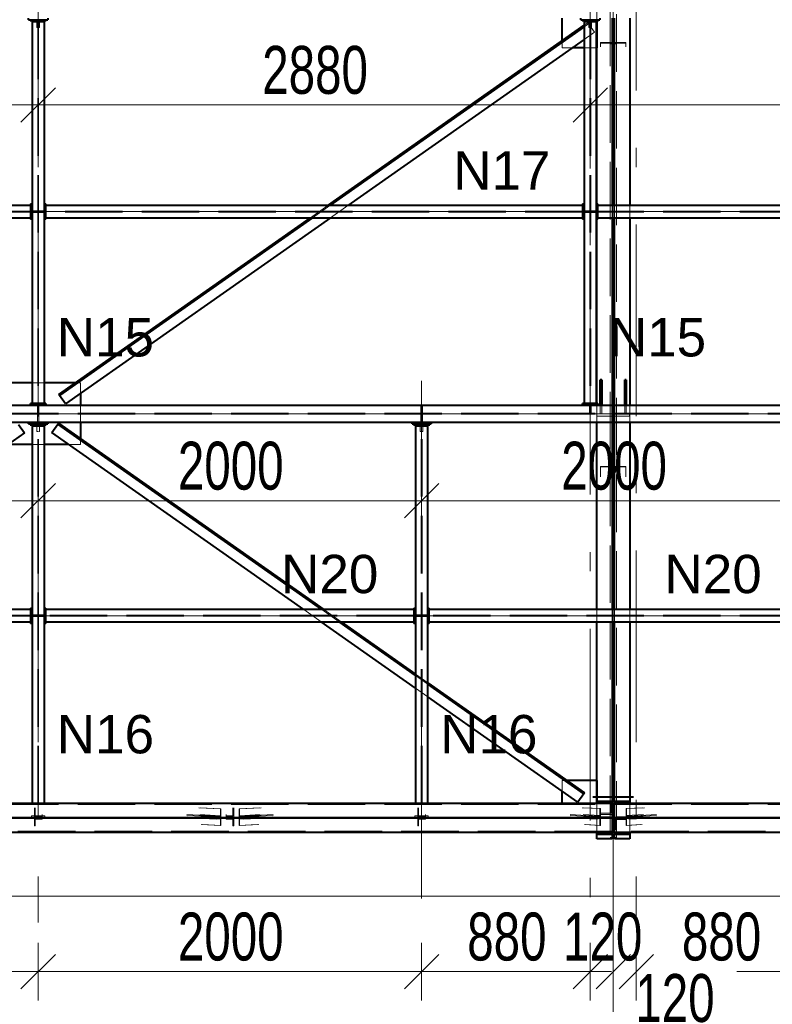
# Model space of a CAD drawing. Header units: metres. Extents: x 217 to 322, y -6 to 53.
# Tile 20 of 39: x 243 to 247, y 38 to 43. Entities that reach past the tile are written whole.
import ezdxf

# ---------------------------------------------------------------- set-up
doc = ezdxf.new("R2010")
doc.units = ezdxf.units.M
for name, pattern in [('__RA_15', [1.7, 1, -0.3, 0.1, -0.3]), ('__RA_2', [0.4, 0.3, -0.1]), ('__RA_4', [0.6, 0.3, -0.1, 0, -0.1, 0, -0.1])]:
    doc.linetypes.add(name, pattern=pattern)
for name, color, linetype, lineweight in [('OSY', 204, '__RA_15', 13), ('POPIS', 7, 'Continuous', 13), ('Standard', 7, 'Continuous', 40), ('VYZTUZ', 11, 'Continuous', 50)]:
    doc.layers.add(name, color=color, linetype=linetype, lineweight=lineweight)
doc.styles.add('ARIAL', font='ARIAL.TTF')

msp = doc.modelspace()

# ---------------------------------------------------------------- linework, layer by layer
at = {"layer": 'OSY', "color": 204, "linetype": 'Continuous', "lineweight": 13}
for p, q in [((246.0971, 36.1652), (246.0971, 47.9132)), ((227.8694, 42.0713), (266.4974, 42.0713)), ((223.0094, 41.0174), (268.4574, 41.0174)), ((227.8694, 39.9636), (266.4974, 39.9636)), ((223.0094, 38.9097), (268.4574, 38.9097))]:
    msp.add_line(p, q, dxfattribs=at)
at = {"layer": 'OSY', "color": 204, "linetype": '__RA_15', "lineweight": 13}
for p, q in [((243.0971, 45.4037), (243.0971, 38.3637)), ((246.2171, 45.4037), (246.2171, 38.3637)), ((245.9771, 43.296), (245.9771, 38.4059)), ((245.0971, 41.1883), (245.0971, 38.3637))]:
    msp.add_line(p, q, dxfattribs=at)
at = {"layer": 'Standard', "color": 136, "linetype": '__RA_2', "lineweight": 18}
for p, q in [((246.0811, 46.7305), (246.0811, 38.8002)), ((246.1131, 38.8002), (246.1131, 46.7305)), ((246.0111, 43.0671), (246.0111, 43.1123)), ((246.0111, 43.1123), (246.0111, 43.0721)), ((243.0899, 43.0621), (243.0899, 43.0321)), ((243.0899, 43.0321), (243.0949, 43.0321)), ((243.0949, 43.0621), (243.0949, 41.0704)), ((243.0993, 43.0621), (243.0993, 41.0704)), ((243.0993, 43.0321), (243.1043, 43.0321)), ((243.1043, 43.0321), (243.1043, 43.0621)), ((245.9451, 43.0428), (245.9645, 43.0564)), ((245.9679, 43.0514), (245.9451, 43.0354)), ((245.9645, 43.0564), (245.9679, 43.0514)), ((245.9679, 43.0514), (245.999, 43.0073)), ((245.9699, 43.0621), (245.9699, 43.0321)), ((245.9699, 43.0321), (245.9749, 43.0321)), ((245.9749, 43.0621), (245.9749, 41.0704)), ((245.9793, 43.0621), (245.9793, 41.0704)), ((245.9793, 43.0321), (245.9843, 43.0321)), ((245.9843, 43.0321), (245.9843, 43.0621)), ((246.0111, 43.0721), (246.0111, 43.0671)), ((245.999, 43.0073), (245.9451, 42.9694)), ((245.8311, 42.9553), (245.8311, 42.9627)), ((245.8311, 42.9251), (245.8311, 42.9553)), ((246.0851, 42.9532), (246.0311, 42.9532)), ((246.0311, 42.9532), (246.0311, 42.9505)), ((246.0311, 42.9505), (246.0311, 42.9309)), ((246.0311, 42.9505), (246.0911, 42.9505)), ((246.0851, 42.9555), (246.0851, 42.9532)), ((246.0851, 42.9442), (246.0851, 42.9532)), ((246.1031, 42.9505), (246.1631, 42.9505)), ((246.1091, 42.9532), (246.1091, 42.9555)), ((246.1631, 42.9532), (246.1091, 42.9532)), ((246.1091, 42.9532), (246.1091, 42.9442)), ((246.1631, 42.9505), (246.1631, 42.9532)), ((246.1631, 42.9309), (246.1631, 42.9505)), ((245.882, 42.9251), (245.8311, 42.9251)), ((246.0091, 42.9251), (245.9451, 42.9251)), ((246.0111, 42.0313), (246.0111, 42.1113)), ((243.0571, 42.0735), (240.0171, 42.0735)), ((243.0571, 42.0691), (240.0171, 42.0691)), ((243.0651, 42.0753), (243.0849, 42.0753)), ((243.0849, 42.0673), (243.0651, 42.0673)), ((243.0949, 42.0753), (243.0849, 42.0753)), ((243.0849, 42.0753), (243.0849, 42.0673)), ((243.0849, 42.0673), (243.0949, 42.0673)), ((243.1093, 42.0753), (243.0993, 42.0753)), ((243.0993, 42.0673), (243.1093, 42.0673)), ((243.1093, 42.0673), (243.1093, 42.0753)), ((243.1093, 42.0753), (243.1291, 42.0753)), ((243.1291, 42.0673), (243.1093, 42.0673)), ((245.9371, 42.0735), (243.1371, 42.0735)), ((245.9371, 42.0691), (243.1371, 42.0691)), ((244.5168, 42.0393), (244.6079, 42.1033)), ((244.6183, 42.1033), (244.5272, 42.0393)), ((244.7123, 42.1033), (244.6212, 42.0393)), ((245.9451, 42.0753), (245.9649, 42.0753)), ((245.9649, 42.0673), (245.9451, 42.0673)), ((245.9749, 42.0753), (245.9649, 42.0753)), ((245.9649, 42.0753), (245.9649, 42.0673)), ((245.9649, 42.0673), (245.9749, 42.0673)), ((245.9893, 42.0753), (245.9793, 42.0753)), ((245.9793, 42.0673), (245.9893, 42.0673)), ((245.9893, 42.0673), (245.9893, 42.0753)), ((245.9893, 42.0753), (246.0091, 42.0753)), ((246.0091, 42.0673), (245.9893, 42.0673)), ((249.0571, 42.0735), (246.0171, 42.0735)), ((249.0571, 42.0691), (246.0171, 42.0691)), ((246.0911, 42.1033), (246.0911, 42.0393)), ((246.1031, 42.0393), (246.1031, 42.1033)), ((246.1831, 42.1033), (246.1831, 42.0393)), ((243.1291, 41.1774), (243.0651, 41.1774)), ((243.3005, 41.1774), (243.2901, 41.1774)), ((243.3171, 41.1774), (243.3005, 41.1774)), ((243.3171, 41.1774), (243.3171, 41.1231)), ((246.0291, 41.0806), (246.0371, 41.0806)), ((246.1571, 41.0806), (246.1651, 41.0806)), ((243.0931, 41.0302), (243.0931, 41.0624)), ((243.1011, 41.0302), (243.0931, 41.0302)), ((243.0931, 41.0302), (243.0931, 41.0202)), ((243.1011, 41.0624), (243.1011, 41.0302)), ((243.1011, 41.0202), (243.1011, 41.0302)), ((243.3171, 41.0624), (243.3171, 40.9724)), ((245.0931, 41.0302), (245.0931, 41.0624)), ((245.1011, 41.0302), (245.0931, 41.0302)), ((245.0931, 41.0302), (245.0931, 41.0202)), ((245.1011, 41.0624), (245.1011, 41.0302)), ((245.1011, 41.0202), (245.1011, 41.0302)), ((245.9731, 41.0302), (245.9731, 41.0624)), ((245.9811, 41.0302), (245.9731, 41.0302)), ((245.9731, 41.0302), (245.9731, 41.0202)), ((245.9811, 41.0624), (245.9811, 41.0302)), ((245.9811, 41.0202), (245.9811, 41.0302)), ((246.0111, 41.0624), (246.0111, 41.0704)), ((246.0111, 41.0146), (246.0111, 41.0624)), ((246.0291, 41.0202), (246.0291, 41.0624)), ((246.0371, 41.0624), (246.0371, 41.0202)), ((246.1571, 41.0202), (246.1571, 41.0624)), ((246.1651, 41.0624), (246.1651, 41.0202)), ((246.1831, 41.0624), (246.1831, 40.9724)), ((240.1031, 41.0202), (246.0911, 41.0202)), ((240.1031, 41.0146), (246.0911, 41.0146)), ((243.0931, 41.0146), (243.0931, 41.0046)), ((243.0931, 41.0046), (243.1011, 41.0046)), ((243.0931, 40.9724), (243.0931, 41.0046)), ((243.1011, 41.0046), (243.1011, 41.0146)), ((243.1011, 41.0046), (243.1011, 40.9724)), ((245.0931, 41.0146), (245.0931, 41.0046)), ((245.0931, 41.0046), (245.1011, 41.0046)), ((245.0931, 40.9724), (245.0931, 41.0046)), ((245.1011, 41.0046), (245.1011, 41.0146)), ((245.1011, 41.0046), (245.1011, 40.9724)), ((246.0111, 41.0046), (246.0111, 41.0146)), ((246.0111, 40.9724), (246.0111, 41.0046)), ((246.0111, 41.0046), (246.0911, 41.0046)), ((246.1031, 41.0202), (252.0911, 41.0202)), ((246.1031, 41.0146), (252.0911, 41.0146)), ((246.1031, 41.0046), (246.1811, 41.0046)), ((246.1811, 41.0146), (246.1811, 41.0046)), ((243.0899, 40.9544), (243.0899, 40.9244)), ((243.0949, 38.9847), (243.0949, 40.9544)), ((243.0993, 38.9847), (243.0993, 40.9544)), ((243.1043, 40.9244), (243.1043, 40.9544)), ((245.0899, 40.9544), (245.0899, 40.9244)), ((245.0949, 38.9847), (245.0949, 40.9544)), ((245.0993, 38.9847), (245.0993, 40.9544)), ((245.1043, 40.9244), (245.1043, 40.9544)), ((243.0899, 40.9244), (243.0949, 40.9244)), ((243.0993, 40.9244), (243.1043, 40.9244)), ((243.3171, 40.8873), (243.3171, 40.88)), ((243.3171, 40.88), (243.3171, 40.8574)), ((245.0899, 40.9244), (245.0949, 40.9244)), ((245.0993, 40.9244), (245.1043, 40.9244)), ((243.1291, 40.8574), (243.0651, 40.8574)), ((243.3171, 40.8574), (243.2553, 40.8574)), ((246.0851, 40.7416), (246.0311, 40.7416)), ((246.0311, 40.7416), (246.0311, 40.7399)), ((246.0311, 40.7399), (246.0311, 40.6888)), ((246.0311, 40.7399), (246.0911, 40.7399)), ((246.0851, 40.7442), (246.0851, 40.7416)), ((246.0851, 40.7103), (246.0851, 40.7416)), ((246.1031, 40.7399), (246.1631, 40.7399)), ((246.1091, 40.7416), (246.1091, 40.7442)), ((246.1631, 40.7416), (246.1091, 40.7416)), ((246.1091, 40.7416), (246.1091, 40.7103)), ((246.1631, 40.7399), (246.1631, 40.7416)), ((246.1631, 40.6888), (246.1631, 40.7399)), ((243.0571, 39.9658), (241.1371, 39.9658)), ((243.0571, 39.9614), (241.1371, 39.9614)), ((243.0651, 39.9676), (243.0849, 39.9676)), ((243.0849, 39.9596), (243.0651, 39.9596)), ((243.0949, 39.9676), (243.0849, 39.9676)), ((243.0849, 39.9676), (243.0849, 39.9596)), ((243.0849, 39.9596), (243.0949, 39.9596)), ((243.1093, 39.9676), (243.0993, 39.9676)), ((243.0993, 39.9596), (243.1093, 39.9596)), ((243.1093, 39.9596), (243.1093, 39.9676)), ((243.1093, 39.9676), (243.1291, 39.9676)), ((243.1291, 39.9596), (243.1093, 39.9596)), ((245.0571, 39.9658), (243.1371, 39.9658)), ((245.0571, 39.9614), (243.1371, 39.9614)), ((244.5731, 39.9316), (244.482, 39.9956)), ((244.667, 39.9316), (244.5759, 39.9956)), ((244.5864, 39.9956), (244.6775, 39.9316)), ((245.0651, 39.9676), (245.0849, 39.9676)), ((245.0849, 39.9596), (245.0651, 39.9596)), ((245.0949, 39.9676), (245.0849, 39.9676)), ((245.0849, 39.9676), (245.0849, 39.9596)), ((245.0849, 39.9596), (245.0949, 39.9596)), ((245.1093, 39.9676), (245.0993, 39.9676)), ((245.0993, 39.9596), (245.1093, 39.9596)), ((245.1093, 39.9596), (245.1093, 39.9676)), ((245.1093, 39.9676), (245.1291, 39.9676)), ((245.1291, 39.9596), (245.1093, 39.9596)), ((247.0571, 39.9658), (245.1371, 39.9658)), ((247.0571, 39.9614), (245.1371, 39.9614)), ((246.0111, 39.9316), (246.0111, 39.9956)), ((246.0911, 39.9956), (246.0911, 39.9316)), ((246.1031, 39.9316), (246.1031, 39.9956)), ((246.1831, 39.9956), (246.1831, 39.9316)), ((245.0651, 39.6592), (245.1291, 39.6142)), ((245.1291, 39.6069), (245.0651, 39.6519)), ((245.1291, 39.5409), (245.0651, 39.5859)), ((245.8439, 39.1047), (245.8311, 39.1047)), ((245.8311, 39.0477), (245.8311, 39.1047)), ((245.8544, 39.1047), (245.8439, 39.1047)), ((240.1031, 38.9787), (246.0911, 38.9787)), ((243.0949, 38.9847), (243.0651, 38.9847)), ((243.1291, 38.9847), (243.0993, 38.9847)), ((245.0949, 38.9847), (245.0651, 38.9847)), ((245.1291, 38.9847), (245.0993, 38.9847)), ((246.0111, 38.8347), (246.0111, 38.9847)), ((246.0851, 38.9886), (246.0851, 38.987)), ((246.0851, 38.987), (246.0851, 38.9332)), ((246.0911, 38.987), (246.0851, 38.987)), ((246.0911, 38.9947), (246.0911, 38.9847)), ((246.1031, 38.9847), (246.1031, 38.9947)), ((246.1031, 38.9787), (252.0911, 38.9787)), ((246.1831, 38.9847), (246.1831, 38.8347)), ((243.0771, 38.9553), (243.0771, 38.9625)), ((243.0771, 38.9553), (243.0771, 38.9154)), ((243.0811, 38.9553), (243.0771, 38.9553)), ((243.0811, 38.9553), (243.0811, 38.9625)), ((243.0811, 38.9194), (243.0811, 38.9553)), ((243.1171, 38.9194), (243.1171, 38.9263)), ((243.8716, 38.9263), (244.0284, 38.918)), ((243.935, 38.9625), (244.0474, 38.9565)), ((243.94, 38.9263), (244.0474, 38.9207)), ((243.9426, 38.9625), (244.0495, 38.9568)), ((244.0495, 38.9568), (244.0474, 38.9565)), ((244.0474, 38.9565), (244.0474, 38.9207)), ((244.0495, 38.917), (244.0495, 38.9568)), ((244.0771, 38.9263), (244.0771, 38.9194)), ((244.1131, 38.9625), (244.1131, 38.9553)), ((244.1131, 38.9553), (244.1131, 38.9194)), ((244.1171, 38.9553), (244.1131, 38.9553)), ((244.1171, 38.9625), (244.1171, 38.9553)), ((244.1171, 38.9154), (244.1171, 38.9553)), ((244.1448, 38.9568), (244.2517, 38.9625)), ((244.1448, 38.9568), (244.1448, 38.917)), ((244.1469, 38.9565), (244.1448, 38.9568)), ((244.1469, 38.9565), (244.2593, 38.9625)), ((244.1469, 38.9207), (244.1469, 38.9565)), ((244.1469, 38.9207), (244.2543, 38.9263)), ((244.1658, 38.918), (244.3226, 38.9263)), ((245.0771, 38.9553), (245.0771, 38.9625)), ((245.0771, 38.9553), (245.0771, 38.9154)), ((245.0811, 38.9553), (245.0771, 38.9553)), ((245.0811, 38.9553), (245.0811, 38.9625)), ((245.0811, 38.9194), (245.0811, 38.9553)), ((245.1171, 38.9194), (245.1171, 38.9263)), ((245.8716, 38.9263), (246.0087, 38.9191)), ((245.935, 38.9625), (246.0277, 38.9576)), ((245.94, 38.9263), (246.0277, 38.9217)), ((245.9426, 38.9625), (246.0298, 38.9578)), ((246.0298, 38.9578), (246.0277, 38.9576)), ((246.0277, 38.9576), (246.0277, 38.9217)), ((246.0298, 38.918), (246.0298, 38.9578)), ((246.0311, 38.9344), (246.0311, 38.9332)), ((246.0851, 38.9332), (246.0311, 38.9332)), ((246.0311, 38.9332), (246.0311, 38.9272)), ((246.0311, 38.9272), (246.0911, 38.9272)), ((246.1644, 38.9578), (246.2517, 38.9625)), ((246.1644, 38.9578), (246.1644, 38.918)), ((246.1666, 38.9576), (246.1644, 38.9578)), ((246.1666, 38.9576), (246.2593, 38.9625)), ((246.1666, 38.9217), (246.1666, 38.9576)), ((246.1666, 38.9217), (246.2543, 38.9263)), ((246.1855, 38.9191), (246.3226, 38.9263)), ((240.1031, 38.9097), (246.0911, 38.9097)), ((246.0911, 38.9097), (240.1031, 38.9097)), ((243.0621, 38.9138), (243.0621, 38.9198)), ((243.1321, 38.9198), (243.0621, 38.9198)), ((243.1321, 38.9138), (243.0621, 38.9138)), ((243.0621, 38.9138), (243.0621, 38.9058)), ((243.0621, 38.9118), (243.1321, 38.9118)), ((243.0621, 38.9058), (243.1321, 38.9058)), ((243.0771, 38.9154), (243.1171, 38.9154)), ((243.0771, 38.9143), (243.0771, 38.9074)), ((243.0771, 38.9074), (243.0771, 38.8676)), ((243.1171, 38.9074), (243.0771, 38.9074)), ((243.1171, 38.9194), (243.0811, 38.9194)), ((243.0811, 38.9103), (243.0811, 38.9034)), ((243.0811, 38.8676), (243.0811, 38.9034)), ((243.0811, 38.9034), (243.1171, 38.9034)), ((243.1171, 38.9154), (243.1171, 38.9194)), ((243.1171, 38.9074), (243.1171, 38.9143)), ((243.1171, 38.9034), (243.1171, 38.9074)), ((243.1321, 38.9198), (243.1321, 38.9138)), ((243.1321, 38.9138), (243.1321, 38.9058)), ((244.0284, 38.9141), (243.8722, 38.9223)), ((243.8733, 38.9143), (244.0284, 38.9061)), ((244.0284, 38.9021), (243.8739, 38.9103)), ((244.0474, 38.9047), (243.9422, 38.9103)), ((243.9471, 38.9138), (243.9471, 38.9223)), ((243.9471, 38.9058), (243.9471, 38.9138)), ((244.2471, 38.9138), (243.9471, 38.9138)), ((243.9471, 38.9058), (244.2471, 38.9058)), ((244.0474, 38.8688), (243.9472, 38.8741)), ((243.9481, 38.9223), (244.0495, 38.917)), ((244.0495, 38.909), (243.9492, 38.9143)), ((244.0495, 38.8691), (243.9547, 38.8741)), ((244.0474, 38.9207), (244.0284, 38.918)), ((244.0284, 38.918), (244.0284, 38.9141)), ((244.0284, 38.9141), (244.0495, 38.917)), ((244.0495, 38.909), (244.0284, 38.9061)), ((244.0284, 38.9061), (244.0284, 38.9021)), ((244.0284, 38.9021), (244.0474, 38.9047)), ((244.0474, 38.9047), (244.0474, 38.8688)), ((244.0495, 38.8691), (244.0495, 38.909)), ((244.1131, 38.9194), (244.0771, 38.9194)), ((244.0771, 38.9194), (244.0771, 38.9154)), ((244.0771, 38.9154), (244.1171, 38.9154)), ((244.0771, 38.9143), (244.0771, 38.9074)), ((244.1171, 38.9074), (244.0771, 38.9074)), ((244.0771, 38.9074), (244.0771, 38.9034)), ((244.0771, 38.9034), (244.1131, 38.9034)), ((244.1131, 38.9034), (244.1131, 38.9103)), ((244.1131, 38.9034), (244.1131, 38.8676)), ((244.1171, 38.9074), (244.1171, 38.9143)), ((244.1171, 38.8676), (244.1171, 38.9074)), ((244.1448, 38.917), (244.2462, 38.9223)), ((244.1448, 38.917), (244.1658, 38.9141)), ((244.2451, 38.9143), (244.1448, 38.909)), ((244.1448, 38.909), (244.1448, 38.8691)), ((244.1658, 38.9061), (244.1448, 38.909)), ((244.2395, 38.8741), (244.1448, 38.8691)), ((244.1658, 38.918), (244.1469, 38.9207)), ((244.2521, 38.9103), (244.1469, 38.9047)), ((244.1469, 38.8688), (244.1469, 38.9047)), ((244.1469, 38.9047), (244.1658, 38.9021)), ((244.2471, 38.8741), (244.1469, 38.8688)), ((244.3221, 38.9223), (244.1658, 38.9141)), ((244.1658, 38.9141), (244.1658, 38.918)), ((244.1658, 38.9061), (244.321, 38.9143)), ((244.3204, 38.9103), (244.1658, 38.9021)), ((244.1658, 38.9021), (244.1658, 38.9061)), ((244.2471, 38.9223), (244.2471, 38.9138)), ((244.2471, 38.9058), (244.2471, 38.9138)), ((245.0621, 38.9138), (245.0621, 38.9198)), ((245.1321, 38.9198), (245.0621, 38.9198)), ((245.1321, 38.9138), (245.0621, 38.9138)), ((245.0621, 38.9138), (245.0621, 38.9058)), ((245.0621, 38.9118), (245.1321, 38.9118)), ((245.0621, 38.9058), (245.1321, 38.9058)), ((245.0771, 38.9154), (245.1171, 38.9154)), ((245.0771, 38.9143), (245.0771, 38.9074)), ((245.0771, 38.9074), (245.0771, 38.8676)), ((245.1171, 38.9074), (245.0771, 38.9074)), ((245.1171, 38.9194), (245.0811, 38.9194)), ((245.0811, 38.9103), (245.0811, 38.9034)), ((245.0811, 38.8676), (245.0811, 38.9034)), ((245.0811, 38.9034), (245.1171, 38.9034)), ((245.1171, 38.9154), (245.1171, 38.9194)), ((245.1171, 38.9074), (245.1171, 38.9143)), ((245.1171, 38.9034), (245.1171, 38.9074)), ((245.1321, 38.9198), (245.1321, 38.9138)), ((245.1321, 38.9138), (245.1321, 38.9058)), ((246.0087, 38.9151), (245.8722, 38.9223)), ((245.8733, 38.9143), (246.0087, 38.9071)), ((246.0087, 38.9031), (245.8739, 38.9103)), ((246.0277, 38.9057), (245.9422, 38.9103)), ((245.9471, 38.9146), (245.9471, 38.9223)), ((245.9471, 38.9146), (245.9471, 38.9067)), ((246.0811, 38.9146), (245.9471, 38.9146)), ((245.9471, 38.9067), (246.0811, 38.9067)), ((246.0277, 38.8699), (245.9472, 38.8741)), ((245.9481, 38.9223), (246.0298, 38.918)), ((246.0298, 38.91), (245.9492, 38.9143)), ((246.0298, 38.8702), (245.9547, 38.8741)), ((246.0277, 38.9217), (246.0087, 38.9191)), ((246.0087, 38.9191), (246.0087, 38.9151)), ((246.0087, 38.9151), (246.0298, 38.918)), ((246.0298, 38.91), (246.0087, 38.9071)), ((246.0087, 38.9071), (246.0087, 38.9031)), ((246.0087, 38.9031), (246.0277, 38.9057)), ((246.0277, 38.9057), (246.0277, 38.8699)), ((246.0298, 38.8702), (246.0298, 38.91)), ((252.0911, 38.9097), (246.1031, 38.9097)), ((246.1031, 38.9097), (252.0911, 38.9097)), ((246.1631, 38.9073), (246.1031, 38.9073)), ((246.1091, 38.9023), (246.1091, 38.9013)), ((246.1091, 38.8475), (246.1091, 38.9013)), ((246.1091, 38.9013), (246.1631, 38.9013)), ((246.2471, 38.9146), (246.1131, 38.9146)), ((246.1131, 38.9067), (246.2471, 38.9067)), ((246.1631, 38.9073), (246.1631, 38.9083)), ((246.1631, 38.9013), (246.1631, 38.9073)), ((246.1644, 38.918), (246.2462, 38.9223)), ((246.1644, 38.918), (246.1855, 38.9151)), ((246.2451, 38.9143), (246.1644, 38.91)), ((246.1644, 38.91), (246.1644, 38.8702)), ((246.1855, 38.9071), (246.1644, 38.91)), ((246.2395, 38.8741), (246.1644, 38.8702)), ((246.1855, 38.9191), (246.1666, 38.9217)), ((246.2521, 38.9103), (246.1666, 38.9057)), ((246.1666, 38.8699), (246.1666, 38.9057)), ((246.1666, 38.9057), (246.1855, 38.9031)), ((246.2471, 38.8741), (246.1666, 38.8699)), ((246.3221, 38.9223), (246.1855, 38.9151)), ((246.1855, 38.9151), (246.1855, 38.9191)), ((246.1855, 38.9071), (246.321, 38.9143)), ((246.3204, 38.9103), (246.1855, 38.9031)), ((246.1855, 38.9031), (246.1855, 38.9071)), ((246.2471, 38.9223), (246.2471, 38.9146)), ((246.2471, 38.9067), (246.2471, 38.9146)), ((246.0911, 38.8407), (240.1031, 38.8407)), ((243.0771, 38.8676), (243.0811, 38.8676)), ((244.0474, 38.8688), (244.0495, 38.8691)), ((244.1131, 38.8676), (244.1171, 38.8676)), ((244.1448, 38.8691), (244.1469, 38.8688)), ((245.0771, 38.8676), (245.0811, 38.8676)), ((246.0277, 38.8699), (246.0298, 38.8702)), ((246.0911, 38.8347), (246.0911, 38.8247)), ((246.1031, 38.8475), (246.1091, 38.8475)), ((252.0911, 38.8407), (246.1031, 38.8407)), ((246.1031, 38.8247), (246.1031, 38.8347)), ((246.1644, 38.8702), (246.1666, 38.8699)), ((246.0111, 38.8002), (246.0811, 38.8002)), ((246.0811, 38.8062), (246.0911, 38.8062)), ((246.1031, 38.8062), (246.1131, 38.8062)), ((246.1131, 38.8002), (246.1831, 38.8002))]:
    msp.add_line(p, q, dxfattribs=at)
at = {"layer": 'Standard', "color": 1, "linetype": 'Continuous', "lineweight": 40}
for p, q in [((243.0471, 43.0721), (243.0471, 43.0801)), ((243.0471, 43.0721), (243.1471, 43.0721)), ((243.0549, 43.0721), (243.0549, 43.0671)), ((243.0549, 43.0671), (243.0899, 43.0671)), ((243.0651, 43.0621), (243.0651, 41.0704)), ((243.0651, 43.0621), (243.1291, 43.0621)), ((243.0899, 43.0671), (243.0899, 43.0621)), ((243.0949, 43.0621), (243.0949, 43.0721)), ((243.0993, 43.0721), (243.0993, 43.0621)), ((243.1043, 43.0621), (243.1043, 43.0671)), ((243.1043, 43.0671), (243.1393, 43.0671)), ((243.1291, 41.0704), (243.1291, 43.0621)), ((243.1393, 43.0671), (243.1393, 43.0721)), ((243.1471, 43.0801), (243.1471, 43.0721)), ((244.6079, 42.1033), (245.9451, 43.0428)), ((245.9451, 43.0354), (244.6183, 42.1033)), ((245.8311, 42.9627), (245.8311, 43.0801)), ((245.9271, 43.0721), (245.9271, 43.0801)), ((245.9271, 43.0721), (246.0271, 43.0721)), ((245.9349, 43.0721), (245.9349, 43.0671)), ((245.9349, 43.0671), (245.9699, 43.0671)), ((245.9451, 43.0621), (245.9451, 41.0704)), ((245.9451, 43.0621), (246.0091, 43.0621)), ((245.9699, 43.0671), (245.9699, 43.0621)), ((245.9749, 43.0621), (245.9749, 43.0721)), ((245.9793, 43.0721), (245.9793, 43.0621)), ((245.9843, 43.0621), (245.9843, 43.0671)), ((245.9843, 43.0671), (246.0193, 43.0671)), ((246.0091, 41.0704), (246.0091, 43.0621)), ((246.0111, 42.9251), (246.0111, 43.0671)), ((246.0111, 43.0671), (246.0111, 42.9251)), ((246.0193, 43.0671), (246.0193, 43.0721)), ((246.0271, 43.0801), (246.0271, 43.0721)), ((246.0911, 43.0801), (246.0911, 42.1033)), ((246.1031, 42.1033), (246.1031, 43.0801)), ((246.1831, 43.0801), (246.1831, 42.1033)), ((245.9451, 42.9694), (244.7123, 42.1033)), ((245.9451, 42.9251), (245.882, 42.9251)), ((246.0111, 42.9251), (246.0091, 42.9251)), ((246.0111, 42.1113), (246.0111, 42.9251)), ((246.1031, 42.816), (246.0911, 42.816)), ((243.0571, 42.1113), (243.0571, 42.1033)), ((243.0571, 42.1113), (243.0651, 42.1113)), ((243.1291, 42.1113), (243.1371, 42.1113)), ((243.1371, 42.1033), (243.1371, 42.1113)), ((245.9371, 42.1113), (245.9371, 42.1033)), ((245.9371, 42.1113), (245.9451, 42.1113)), ((246.0091, 42.1113), (246.0171, 42.1113)), ((246.0171, 42.1033), (246.0171, 42.1113)), ((243.0571, 42.1033), (240.0171, 42.1033)), ((243.0571, 42.1033), (243.0571, 42.0393)), ((243.1371, 42.0393), (243.1371, 42.1033)), ((245.9371, 42.1033), (243.1371, 42.1033)), ((245.9371, 42.1033), (245.9371, 42.0393)), ((246.0171, 42.0393), (246.0171, 42.1033)), ((249.0571, 42.1033), (246.0171, 42.1033)), ((240.0171, 42.0393), (243.0571, 42.0393)), ((243.0571, 42.0393), (243.0571, 42.0313)), ((243.0651, 42.0313), (243.0571, 42.0313)), ((243.1371, 42.0313), (243.1291, 42.0313)), ((243.1371, 42.0313), (243.1371, 42.0393)), ((243.1371, 42.0393), (245.9371, 42.0393)), ((243.2044, 41.1173), (244.5168, 42.0393)), ((244.5272, 42.0393), (243.2079, 41.1123)), ((244.6212, 42.0393), (243.2389, 41.0682)), ((245.9371, 42.0393), (245.9371, 42.0313)), ((245.9451, 42.0313), (245.9371, 42.0313)), ((246.0171, 42.0313), (246.0091, 42.0313)), ((246.0111, 41.0704), (246.0111, 42.0313)), ((246.0171, 42.0313), (246.0171, 42.0393)), ((246.0171, 42.0393), (249.0571, 42.0393)), ((246.0911, 42.0393), (246.0911, 41.0624)), ((246.1031, 41.0624), (246.1031, 42.0393)), ((246.1831, 42.0393), (246.1831, 41.0624)), ((246.0291, 41.0624), (246.0291, 41.1937)), ((246.0371, 41.1937), (246.0291, 41.1937)), ((246.0371, 41.1937), (246.0371, 41.0624)), ((246.1651, 41.1937), (246.1571, 41.1937)), ((246.1571, 41.0624), (246.1571, 41.1937)), ((246.1651, 41.1937), (246.1651, 41.0624)), ((243.0651, 41.1774), (242.9042, 41.1774)), ((243.2901, 41.1774), (243.1291, 41.1774)), ((243.2079, 41.1123), (243.2044, 41.1173)), ((243.2389, 41.0682), (243.2079, 41.1123)), ((243.3171, 41.1231), (243.3171, 41.0624)), ((246.1031, 41.0983), (246.0911, 41.0983)), ((240.1031, 41.0624), (246.0911, 41.0624)), ((243.0571, 41.0624), (243.0571, 41.0704)), ((243.0651, 41.0704), (243.0571, 41.0704)), ((243.1291, 41.0704), (243.0651, 41.0704)), ((243.1371, 41.0704), (243.1291, 41.0704)), ((243.1371, 41.0704), (243.1371, 41.0624)), ((245.9371, 41.0624), (245.9371, 41.0704)), ((245.9451, 41.0704), (245.9371, 41.0704)), ((246.0091, 41.0704), (245.9451, 41.0704)), ((246.0171, 41.0704), (246.0091, 41.0704)), ((246.0171, 41.0704), (246.0171, 41.0624)), ((246.0911, 41.0624), (246.0911, 40.9724)), ((246.1031, 41.0624), (252.0911, 41.0624)), ((246.1031, 40.9724), (246.1031, 41.0624)), ((246.1031, 41.0146), (246.0911, 41.0146)), ((246.0911, 41.0046), (246.1031, 41.0046)), ((240.1031, 40.9724), (246.0911, 40.9724)), ((242.9936, 40.9618), (243.0246, 40.9176)), ((243.0471, 40.9644), (243.0471, 40.9724)), ((243.0471, 40.9644), (243.1471, 40.9644)), ((243.0549, 40.9644), (243.0549, 40.9594)), ((243.0549, 40.9594), (243.0899, 40.9594)), ((243.0651, 40.9544), (243.1291, 40.9544)), ((243.0651, 40.9544), (243.0651, 38.9847)), ((243.0899, 40.9594), (243.0899, 40.9544)), ((243.0949, 40.9544), (243.0949, 40.9644)), ((243.0993, 40.9644), (243.0993, 40.9544)), ((243.1043, 40.9544), (243.1043, 40.9594)), ((243.1043, 40.9594), (243.1393, 40.9594)), ((243.1291, 38.9847), (243.1291, 40.9544)), ((243.1393, 40.9594), (243.1393, 40.9644)), ((243.1471, 40.9724), (243.1471, 40.9644)), ((243.1681, 40.9187), (243.1991, 40.9629)), ((243.1991, 40.9629), (243.2026, 40.9678)), ((244.5759, 39.9956), (243.1991, 40.9629)), ((243.2026, 40.9678), (244.5864, 39.9956)), ((243.3171, 40.9724), (243.3171, 40.8873)), ((245.0471, 40.9644), (245.0471, 40.9724)), ((245.0471, 40.9644), (245.1471, 40.9644)), ((245.0549, 40.9644), (245.0549, 40.9594)), ((245.0549, 40.9594), (245.0899, 40.9594)), ((245.0651, 40.9544), (245.1291, 40.9544)), ((245.0651, 40.9544), (245.0651, 38.9847)), ((245.0899, 40.9594), (245.0899, 40.9544)), ((245.0949, 40.9544), (245.0949, 40.9644)), ((245.0993, 40.9644), (245.0993, 40.9544)), ((245.1043, 40.9544), (245.1043, 40.9594)), ((245.1043, 40.9594), (245.1393, 40.9594)), ((245.1291, 38.9847), (245.1291, 40.9544)), ((245.1393, 40.9594), (245.1393, 40.9644)), ((245.1471, 40.9724), (245.1471, 40.9644)), ((246.0111, 39.9956), (246.0111, 40.9724)), ((246.0911, 40.9724), (246.0911, 39.9956)), ((246.1031, 39.9956), (246.1031, 40.9724)), ((246.1031, 40.9724), (252.0911, 40.9724)), ((246.1831, 40.9724), (246.1831, 39.9956)), ((243.0246, 40.9176), (241.7123, 39.9956)), ((244.482, 39.9956), (243.1681, 40.9187)), ((243.0651, 40.8574), (242.939, 40.8574)), ((243.2553, 40.8574), (243.1291, 40.8574)), ((246.1031, 40.5983), (246.0911, 40.5983)), ((243.0571, 40.0036), (243.0571, 39.9956)), ((243.0571, 40.0036), (243.0651, 40.0036)), ((243.1291, 40.0036), (243.1371, 40.0036)), ((243.1371, 39.9956), (243.1371, 40.0036)), ((245.0571, 40.0036), (245.0571, 39.9956)), ((245.0571, 40.0036), (245.0651, 40.0036)), ((245.1291, 40.0036), (245.1371, 40.0036)), ((245.1371, 39.9956), (245.1371, 40.0036)), ((243.0571, 39.9956), (241.1371, 39.9956)), ((243.0571, 39.9956), (243.0571, 39.9316)), ((243.1371, 39.9316), (243.1371, 39.9956)), ((245.0571, 39.9956), (243.1371, 39.9956)), ((245.0571, 39.9956), (245.0571, 39.9316)), ((245.1371, 39.9316), (245.1371, 39.9956)), ((247.0571, 39.9956), (245.1371, 39.9956)), ((241.1371, 39.9316), (243.0571, 39.9316)), ((243.0571, 39.9316), (243.0571, 39.9236)), ((243.0651, 39.9236), (243.0571, 39.9236)), ((243.1371, 39.9236), (243.1291, 39.9236)), ((243.1371, 39.9236), (243.1371, 39.9316)), ((243.1371, 39.9316), (245.0571, 39.9316)), ((245.0651, 39.5859), (244.5731, 39.9316)), ((245.0651, 39.6519), (244.667, 39.9316)), ((244.6775, 39.9316), (245.0651, 39.6592)), ((245.0571, 39.9316), (245.0571, 39.9236)), ((245.0651, 39.9236), (245.0571, 39.9236)), ((245.1371, 39.9236), (245.1291, 39.9236)), ((245.1371, 39.9236), (245.1371, 39.9316)), ((245.1371, 39.9316), (247.0571, 39.9316)), ((246.0111, 39.1047), (246.0111, 39.9316)), ((246.0911, 39.9316), (246.0911, 38.9947)), ((246.1031, 38.9947), (246.1031, 39.9316)), ((246.1831, 39.9316), (246.1831, 38.9847)), ((245.1291, 39.6142), (245.9461, 39.0402)), ((245.9427, 39.0353), (245.1291, 39.6069)), ((245.9117, 38.9911), (245.1291, 39.5409)), ((246.0111, 39.1047), (245.8544, 39.1047)), ((246.0111, 39.1047), (246.0111, 38.9947)), ((246.0111, 38.9947), (246.0111, 39.1047)), ((245.8311, 38.9847), (245.8311, 39.0477)), ((245.9427, 39.0353), (245.9117, 38.9911)), ((245.9461, 39.0402), (245.9427, 39.0353)), ((243.0651, 38.9847), (241.1291, 38.9847)), ((243.1291, 38.9847), (243.0651, 38.9847)), ((243.1291, 38.9847), (243.0651, 38.9847)), ((245.0651, 38.9847), (243.1291, 38.9847)), ((245.1291, 38.9847), (245.0651, 38.9847)), ((245.1291, 38.9847), (245.0651, 38.9847)), ((246.0911, 38.9847), (245.1291, 38.9847)), ((246.0111, 38.9847), (246.0111, 38.9947)), ((246.1811, 38.9947), (246.0111, 38.9947)), ((246.1031, 39.0109), (246.0911, 39.0109)), ((246.0911, 38.9847), (246.1031, 38.9847)), ((246.0911, 38.9847), (246.0911, 38.9097)), ((247.0651, 38.9847), (246.1031, 38.9847)), ((246.1031, 38.9097), (246.1031, 38.9847)), ((246.1811, 38.9947), (246.1811, 38.9847)), ((240.1031, 38.9097), (246.0911, 38.9097)), ((246.0911, 38.9097), (240.1031, 38.9097)), ((246.0911, 38.9097), (246.0911, 38.8347)), ((252.0911, 38.9097), (246.1031, 38.9097)), ((246.1031, 38.8347), (246.1031, 38.9097)), ((246.1031, 38.9097), (252.0911, 38.9097)), ((240.1031, 38.8347), (246.0911, 38.8347)), ((246.0111, 38.8247), (246.0111, 38.8347)), ((246.0111, 38.7993), (246.0111, 38.8247)), ((246.0111, 38.8247), (246.1811, 38.8247)), ((246.1031, 38.8347), (246.0911, 38.8347)), ((246.0911, 38.8247), (246.0911, 38.7993)), ((246.1031, 38.8347), (252.0911, 38.8347)), ((246.1031, 38.7993), (246.1031, 38.8247)), ((246.1811, 38.8347), (246.1811, 38.8247)), ((246.1831, 38.8347), (246.1831, 38.7993)), ((246.0911, 38.7993), (246.0111, 38.7993)), ((246.1031, 38.8102), (246.0911, 38.8102)), ((246.1831, 38.7993), (246.1031, 38.7993))]:
    msp.add_line(p, q, dxfattribs=at)
at = {"layer": 'Standard', "color": 1, "linetype": '__RA_4', "lineweight": 40}
msp.add_line((245.9911, 39.0187), (246.2031, 39.0187), dxfattribs=at)
at = {"layer": 'Standard', "color": 204, "linetype": 'Continuous', "lineweight": 13}
msp.add_line((227.6952, 38.8347), (265.6274, 38.8407), dxfattribs=at)
at = {"layer": 'Standard', "color": 7, "linetype": 'Continuous', "lineweight": 13}
msp.add_lwpolyline([(222.9094, 38.5015), (265.7274, 38.5015), (265.7274, 46.8305), (222.9094, 46.8305), (222.9094, 38.5015)], dxfattribs=at)
at = {"layer": 'VYZTUZ', "color": 171, "linetype": 'Continuous', "lineweight": 18}
for p, q in [((243.0971, 42.6276), (243.0971, 42.7776)), ((245.9771, 42.6276), (245.9771, 42.7776)), ((243.0071, 42.5376), (243.1871, 42.7176)), ((245.8871, 42.5376), (246.0671, 42.7176)), ((239.9771, 42.6276), (243.0971, 42.6276)), ((243.0971, 42.6276), (243.0971, 42.4776)), ((243.0971, 42.6276), (245.9771, 42.6276)), ((245.9771, 42.6276), (245.9771, 42.4776)), ((245.9771, 42.6276), (249.0971, 42.6276)), ((243.0971, 40.5635), (243.0971, 40.7135)), ((245.0971, 40.5635), (245.0971, 40.7135)), ((243.0071, 40.4735), (243.1871, 40.6535)), ((245.0071, 40.4735), (245.1871, 40.6535)), ((241.0971, 40.5635), (243.0971, 40.5635)), ((243.0971, 40.5635), (243.0971, 40.4135)), ((243.0971, 40.5635), (245.0971, 40.5635)), ((245.0971, 40.5635), (245.0971, 40.4135)), ((245.0971, 40.5635), (247.0971, 40.5635)), ((243.0971, 38.1077), (243.0971, 38.2577)), ((245.0971, 38.1077), (245.0971, 38.2577)), ((245.9771, 38.1077), (245.9771, 38.2577)), ((246.0971, 38.1077), (246.0971, 38.2577)), ((246.2171, 38.1077), (246.2171, 38.2577)), ((243.0071, 38.0177), (243.1871, 38.1977)), ((245.0071, 38.0177), (245.1871, 38.1977)), ((245.8871, 38.0177), (246.0671, 38.1977)), ((246.0071, 38.0177), (246.1871, 38.1977)), ((246.1271, 38.0177), (246.3071, 38.1977)), ((241.0971, 38.1077), (243.0971, 38.1077)), ((243.0971, 38.1077), (243.0971, 37.9577)), ((243.0971, 38.1077), (245.0971, 38.1077)), ((245.0971, 38.1077), (245.0971, 37.9577)), ((245.0971, 38.1077), (245.9771, 38.1077)), ((245.9771, 38.1077), (245.9771, 37.9577)), ((245.9771, 38.1077), (246.0871, 38.1077)), ((246.0971, 38.1077), (246.0971, 37.9577)), ((246.2171, 38.1077), (246.2171, 37.9577)), ((246.7414, 38.1077), (247.0971, 38.1077))]:
    msp.add_line(p, q, dxfattribs=at)

# ---------------------------------------------------------------- texts
at = {"layer": 'POPIS', "color": 204, "linetype": 'Continuous', "lineweight": 13, "char_height": 0.2, "width": 0.09912, "attachment_point": 7, "style": 'ARIAL'}
for s, insert in [('\\W0.99;N17', (245.2621, 42.1864)), ('\\W0.99;N15', (243.194, 41.313)), ('\\W0.99;N15', (246.0741, 41.313)), ('\\W0.99;N20', (244.364, 40.0784)), ('\\W0.99;N20', (246.364, 40.0784)), ('\\W0.99;N16', (243.194, 39.243)), ('\\W0.99;N16', (245.194, 39.243))]:
    msp.add_mtext(s, dxfattribs=dict(at, insert=insert))
at = {"layer": 'VYZTUZ', "color": 171, "linetype": 'Continuous', "lineweight": 18, "char_height": 0.25, "width": 0.089286, "attachment_point": 7, "style": 'ARIAL'}
for s, insert in [('\\W0.71;2880', (244.2656, 42.6819)), ('\\W0.71;2000', (243.8256, 40.6177)), ('\\W0.71;2000', (245.8256, 40.6177)), ('\\W0.71;2000', (243.8256, 38.162)), ('\\W0.71;880', (245.335, 38.162)), ('\\W0.71;120', (245.835, 38.162)), ('\\W0.71;880', (246.455, 38.162)), ('\\W0.71;120', (246.2121, 37.8415))]:
    msp.add_mtext(s, dxfattribs=dict(at, insert=insert))

doc.saveas('drawing.dxf')
